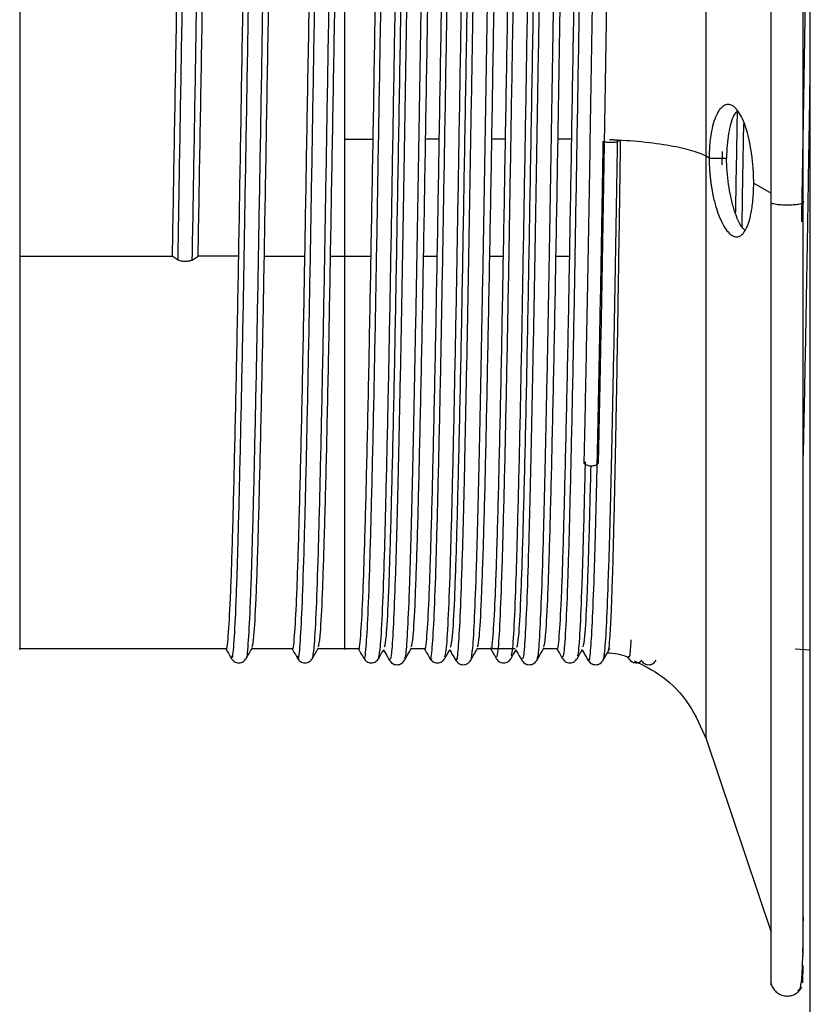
# Paper-space layout '_Posterior' of a CAD drawing. Header units: inches. Extents: x -3.7 to 0.5, y -6.4 to 5.5.
# Tile 1 of 4: x -3.7 to -2.8, y -1.6 to -0.4. Entities that reach past the tile are written whole.
import ezdxf

# ---------------------------------------------------------------- set-up
doc = ezdxf.new("R2010")
doc.units = ezdxf.units.IN
doc.header["$MEASUREMENT"] = 0

psp = doc.layouts.new('_Posterior')

# ---------------------------------------------------------------- linework, layer by layer
at = {"color": 7, "linetype": 'Continuous', "lineweight": 25}
for p, q in [((-2.7559, -6.3546), (-2.7559, 5.4554)), ((-3.3097, -0.5918), (-3.2763, -0.5918)), ((-3.1976, -0.5918), (-3.2135, -0.5918)), ((-3.1189, -0.5918), (-3.1347, -0.5918)), ((-3.0401, -0.5918), (-3.056, -0.5918)), ((-2.9815, -0.5934), (-2.9855, -0.5946)), ((-2.8608, -0.6064), (-2.8611, -0.6221)), ((-2.8762, -0.6142), (-2.8799, -0.6121)), ((-2.8762, -0.6142), (-2.8555, -0.6142)), ((-2.8232, -0.6441), (-2.8025, -0.6559)), ((-3.6963, -0.7309), (-3.5146, -0.7309)), ((-3.515, -0.7306), (-3.508, -0.7352)), ((-3.491, -0.7355), (-3.4841, -0.7311)), ((-3.4362, -0.7309), (-3.4841, -0.7309)), ((-3.4053, -0.7309), (-3.3575, -0.7309)), ((-3.3266, -0.7309), (-3.2788, -0.7309)), ((-3.2159, -0.7309), (-3.2, -0.7309)), ((-3.1372, -0.7309), (-3.1213, -0.7309)), ((-3.0584, -0.7309), (-3.0425, -0.7309)), ((-3.6963, -1.1976), (-3.4511, -1.1976)), ((-3.42, -1.1976), (-3.3724, -1.1976)), ((-3.3413, -1.1976), (-3.2936, -1.1976)), ((-3.2306, -1.1976), (-3.2149, -1.1976)), ((-3.1518, -1.1976), (-3.1362, -1.1976)), ((-3.1361, -1.1976), (-3.1069, -1.1976)), ((-3.0731, -1.1976), (-3.0574, -1.1976)), ((-3.0332, -1.2063), (-3.033, -1.2061)), ((-2.7738, -1.1978), (-2.7559, -1.199)), ((-3.3658, -1.2065), (-3.3657, -1.207)), ((-3.2694, -1.2086), (-3.2693, -1.2078)), ((-3.1296, -1.2085), (-3.1295, -1.2082)), ((-3.0509, -1.2073), (-3.0507, -1.2071)), ((-2.9731, -1.2077), (-2.9721, -1.2093)), ((-2.8799, -1.3049), (-2.8025, -1.5349)), ((-2.7648, -1.5848), (-2.7648, -1.5746)), ((-2.7647, -1.5954), (-2.7645, -1.5748))]:
    psp.add_line(p, q, dxfattribs=at)
for points, knots in [([(-2.8025, -0.6676), (-2.8025, -0.5931), (-2.8025, -0.444), (-2.8025, -0.2185), (-2.8025, -0.0025), (-2.8025, 0.1966), (-2.8025, 0.3707), (-2.8025, 0.5135), (-2.8025, 0.6184), (-2.8025, 0.6852), (-2.8025, 0.6929), (-2.8025, 0.6967)], [0, 0, 0, 0, 0.11138, 0.222761, 0.334141, 0.445522, 0.556902, 0.668283, 0.779663, 0.891044, 1, 1, 1, 1]), ([(-2.7648, 0.6041), (-2.7648, 0.6033), (-2.7648, 0.5815), (-2.7648, 0.5008), (-2.7648, 0.3634), (-2.7648, 0.19), (-2.7648, -0.0068), (-2.7648, -0.2208), (-2.7648, -0.4441), (-2.7648, -0.5916), (-2.7648, -0.6654)], [0, 0, 0, 0, 0.005522, 0.14759, 0.289658, 0.431727, 0.573795, 0.715863, 0.857932, 1, 1, 1, 1]), ([(-2.8799, -0.6121), (-2.8799, -0.5746), (-2.8799, -0.4946), (-2.8799, -0.3647), (-2.8799, -0.2211), (-2.8799, -0.0683), (-2.8799, 0.0563), (-2.8799, 0.1502), (-2.8799, 0.217), (-2.8799, 0.2763), (-2.8799, 0.3264), (-2.8799, 0.3656), (-2.8799, 0.3919), (-2.8799, 0.4051), (-2.8799, 0.4043), (-2.8799, 0.404)], [0, 0, 0, 0, 0.075575, 0.161077, 0.257421, 0.365137, 0.484073, 0.547534, 0.613286, 0.680995, 0.750248, 0.820571, 0.891441, 0.962311, 1, 1, 1, 1]), ([(-3.508, -0.7352), (-3.5073, -0.6913), (-3.5058, -0.6029), (-3.5034, -0.4625), (-3.5011, -0.3225), (-3.4989, -0.1869), (-3.4965, -0.0599), (-3.4942, 0.054), (-3.4919, 0.1505), (-3.4896, 0.2273), (-3.4873, 0.28), (-3.4853, 0.3074), (-3.4842, 0.3072), (-3.4838, 0.3071)], [0, 0, 0, 0, 0.094661, 0.190467, 0.285794, 0.379986, 0.475513, 0.571235, 0.665619, 0.760592, 0.856432, 0.951512, 1, 1, 1, 1]), ([(-3.491, -0.7355), (-3.4903, -0.6916), (-3.4887, -0.6032), (-3.4864, -0.4628), (-3.484, -0.3228), (-3.4818, -0.1871), (-3.4795, -0.0601), (-3.4771, 0.0538), (-3.4749, 0.1504), (-3.4726, 0.2271), (-3.4702, 0.2802), (-3.4681, 0.309), (-3.4668, 0.3082), (-3.4662, 0.3079)], [0, 0, 0, 0, 0.092579, 0.186277, 0.279508, 0.371627, 0.465053, 0.55867, 0.650977, 0.743861, 0.837593, 0.930582, 1, 1, 1, 1]), ([(-3.4445, -1.2063), (-3.4442, -1.2075), (-3.4431, -1.2115), (-3.4412, -1.191), (-3.4388, -1.1462), (-3.4366, -1.0766), (-3.4343, -0.9862), (-3.4319, -0.8772), (-3.4296, -0.7541), (-3.4274, -0.6208), (-3.425, -0.4814), (-3.4227, -0.341), (-3.4204, -0.2046), (-3.4181, -0.0762), (-3.4157, 0.0398), (-3.4135, 0.1388), (-3.4112, 0.2183), (-3.4088, 0.2744), (-3.4068, 0.3055), (-3.4056, 0.3068), (-3.4051, 0.3073)], [0, 0, 0, 0, 0.025498, 0.084343, 0.143202, 0.201213, 0.259761, 0.318736, 0.377138, 0.435252, 0.494171, 0.55293, 0.610887, 0.669579, 0.728526, 0.786732, 0.845031, 0.903995, 0.962624, 1, 1, 1, 1]), ([(-3.4269, -1.2075), (-3.4267, -1.208), (-3.4258, -1.2107), (-3.4241, -1.1906), (-3.4218, -1.1465), (-3.4195, -1.0767), (-3.4172, -0.9864), (-3.4148, -0.8775), (-3.4126, -0.7544), (-3.4103, -0.6211), (-3.4079, -0.4817), (-3.4056, -0.3413), (-3.4034, -0.2048), (-3.4011, -0.0764), (-3.3987, 0.0395), (-3.3964, 0.1386), (-3.3942, 0.2181), (-3.3918, 0.2745), (-3.3896, 0.3073), (-3.3882, 0.3084), (-3.3875, 0.3089)], [0, 0, 0, 0, 0.011252, 0.070153, 0.129067, 0.187134, 0.245737, 0.304768, 0.363226, 0.421395, 0.480371, 0.539185, 0.597197, 0.655945, 0.714949, 0.77321, 0.831564, 0.890584, 0.949269, 1, 1, 1, 1]), ([(-3.3657, -1.207), (-3.3655, -1.208), (-3.3645, -1.2126), (-3.3627, -1.195), (-3.3604, -1.1539), (-3.3581, -1.0871), (-3.3558, -0.9994), (-3.3535, -0.8927), (-3.3512, -0.7712), (-3.3489, -0.639), (-3.3466, -0.5002), (-3.3442, -0.3596), (-3.342, -0.2224), (-3.3397, -0.0927), (-3.3373, 0.0252), (-3.335, 0.1267), (-3.3328, 0.209), (-3.3304, 0.2683), (-3.3283, 0.3034), (-3.3269, 0.3066), (-3.3264, 0.3079)], [0, 0, 0, 0, 0.016256, 0.075156, 0.134203, 0.192437, 0.250984, 0.310093, 0.36876, 0.426909, 0.485906, 0.544877, 0.603, 0.661715, 0.720819, 0.779309, 0.837591, 0.896656, 0.95552, 1, 1, 1, 1]), ([(-3.348, -1.2093), (-3.3472, -1.2053), (-3.3457, -1.1975), (-3.3433, -1.1533), (-3.3411, -1.0874), (-3.3388, -0.9995), (-3.3364, -0.8929), (-3.3341, -0.7714), (-3.3319, -0.6393), (-3.3295, -0.5005), (-3.3272, -0.3599), (-3.3249, -0.2227), (-3.3226, -0.0929), (-3.3203, 0.025), (-3.318, 0.1266), (-3.3157, 0.2085), (-3.3134, 0.2693), (-3.311, 0.3024), (-3.3095, 0.3154), (-3.3088, 0.3101), (-3.3087, 0.3099)], [0, 0, 0, 0, 0.058978, 0.118104, 0.176415, 0.23504, 0.294227, 0.352972, 0.411198, 0.470274, 0.529323, 0.587523, 0.646316, 0.705499, 0.764067, 0.822426, 0.881569, 0.940511, 0.998673, 1, 1, 1, 1]), ([(-3.287, -1.2079), (-3.2868, -1.2085), (-3.286, -1.2136), (-3.2843, -1.1985), (-3.2819, -1.161), (-3.2797, -1.0972), (-3.2774, -1.0122), (-3.275, -0.9078), (-3.2727, -0.7881), (-3.2705, -0.6571), (-3.2681, -0.5189), (-3.2658, -0.3783), (-3.2635, -0.2404), (-3.2612, -0.1094), (-3.2589, 0.0104), (-3.2566, 0.1142), (-3.2543, 0.1992), (-3.252, 0.2618), (-3.2498, 0.3008), (-3.2484, 0.3061), (-3.2477, 0.3085)], [0, 0, 0, 0, 0.008747, 0.067683, 0.126901, 0.185398, 0.243928, 0.303151, 0.362066, 0.420292, 0.479349, 0.538513, 0.596845, 0.655565, 0.714807, 0.773567, 0.831871, 0.891018, 0.950099, 1, 1, 1, 1]), ([(-3.2693, -1.2078), (-3.2686, -1.2053), (-3.2672, -1.1998), (-3.2649, -1.1603), (-3.2626, -1.0976), (-3.2604, -1.0124), (-3.258, -0.9081), (-3.2557, -0.7884), (-3.2534, -0.6574), (-3.2511, -0.5192), (-3.2487, -0.3786), (-3.2465, -0.2406), (-3.2442, -0.1096), (-3.2418, 0.0101), (-3.2395, 0.1141), (-3.2373, 0.1988), (-3.2349, 0.2625), (-3.2326, 0.2995), (-3.231, 0.3144), (-3.2301, 0.3093), (-3.23, 0.3086)], [0, 0, 0, 0, 0.051034, 0.110217, 0.16868, 0.227174, 0.286363, 0.345242, 0.403434, 0.462455, 0.521585, 0.579882, 0.638566, 0.697774, 0.756498, 0.814767, 0.87388, 0.932925, 0.991128, 1, 1, 1, 1]), ([(-3.217, 0.3099), (-3.2173, 0.3101), (-3.2183, 0.3111), (-3.2201, 0.289), (-3.2222, 0.2448), (-3.2243, 0.1791), (-3.2265, 0.0951), (-3.2287, -0.0053), (-3.2308, -0.1184), (-3.2329, -0.2412), (-3.2351, -0.3705), (-3.2373, -0.502), (-3.2394, -0.6317), (-3.2415, -0.7562), (-3.2437, -0.872), (-3.2459, -0.975), (-3.248, -1.0624), (-3.2502, -1.1322), (-3.2524, -1.1813), (-3.2544, -1.2095), (-3.2557, -1.2102), (-3.2563, -1.2106)], [0, 0, 0, 0, 0.022728, 0.077824, 0.13257, 0.186695, 0.241576, 0.296644, 0.351085, 0.405409, 0.460446, 0.515389, 0.569553, 0.624207, 0.679304, 0.734028, 0.78816, 0.843058, 0.898119, 0.95253, 1, 1, 1, 1]), ([(-3.1994, 0.3101), (-3.1998, 0.3107), (-3.201, 0.3124), (-3.203, 0.2892), (-3.2052, 0.2446), (-3.2073, 0.1789), (-3.2094, 0.0949), (-3.2116, -0.0055), (-3.2138, -0.1187), (-3.2159, -0.2415), (-3.2181, -0.3708), (-3.2203, -0.5023), (-3.2223, -0.632), (-3.2245, -0.7564), (-3.2267, -0.8722), (-3.2289, -0.9752), (-3.2309, -1.0626), (-3.2331, -1.1324), (-3.2353, -1.1811), (-3.2372, -1.2078), (-3.2383, -1.2088), (-3.2387, -1.2092)], [0, 0, 0, 0, 0.0368529, 0.091941, 0.1466789, 0.2007967, 0.2556695, 0.3107294, 0.3651628, 0.4194792, 0.4745083, 0.5294438, 0.5836, 0.6382465, 0.693336, 0.748052, 0.8021768, 0.8570663, 0.9121195, 0.9665234, 1, 1, 1, 1]), ([(-3.2083, -1.209), (-3.2082, -1.2092), (-3.2075, -1.2146), (-3.2059, -1.2015), (-3.2035, -1.1678), (-3.2012, -1.1069), (-3.199, -1.0247), (-3.1966, -0.9227), (-3.1943, -0.8048), (-3.1921, -0.6751), (-3.1897, -0.5376), (-3.1874, -0.397), (-3.1851, -0.2584), (-3.1828, -0.1263), (-3.1805, -0.0048), (-3.1781, 0.1014), (-3.1759, 0.1891), (-3.1736, 0.2548), (-3.1712, 0.2985), (-3.1697, 0.3062), (-3.169, 0.3101)], [0, 0, 0, 0, 0.0021751, 0.0608932, 0.1200269, 0.1785725, 0.2368558, 0.2959393, 0.3548481, 0.4129601, 0.4718216, 0.5309249, 0.589274, 0.6477456, 0.7068712, 0.7656479, 0.823782, 0.8827574, 0.9418, 1, 1, 1, 1]), ([(-3.1907, -1.2074), (-3.1901, -1.206), (-3.1887, -1.2027), (-3.1865, -1.1669), (-3.1842, -1.1073), (-3.1819, -1.0249), (-3.1796, -0.923), (-3.1772, -0.8051), (-3.175, -0.6754), (-3.1727, -0.5379), (-3.1703, -0.3973), (-3.1681, -0.2587), (-3.1658, -0.1265), (-3.1634, -0.005), (-3.1611, 0.1012), (-3.1589, 0.1887), (-3.1565, 0.2554), (-3.1542, 0.2961), (-3.1525, 0.3134), (-3.1515, 0.3087), (-3.1513, 0.3077)], [0, 0, 0, 0, 0.046758, 0.105766, 0.164187, 0.222347, 0.281305, 0.340088, 0.398077, 0.456813, 0.515791, 0.574016, 0.632363, 0.691363, 0.750015, 0.808026, 0.866876, 0.925793, 0.983869, 1, 1, 1, 1]), ([(-3.1382, 0.3123), (-3.1389, 0.3093), (-3.1404, 0.3034), (-3.1426, 0.2663), (-3.1447, 0.2097), (-3.1468, 0.1333), (-3.149, 0.0395), (-3.1512, -0.0686), (-3.1533, -0.1876), (-3.1554, -0.3145), (-3.1576, -0.4457), (-3.1598, -0.5766), (-3.1619, -0.7037), (-3.1641, -0.8237), (-3.1663, -0.9326), (-3.1683, -1.027), (-3.1705, -1.1045), (-3.1727, -1.1633), (-3.1749, -1.1992), (-3.1764, -1.2145), (-3.1774, -1.2104), (-3.1776, -1.2095)], [0, 0, 0, 0, 0.053668, 0.108725, 0.163015, 0.217629, 0.272778, 0.327646, 0.381822, 0.436709, 0.491854, 0.546441, 0.600752, 0.65582, 0.710865, 0.765136, 0.819776, 0.874928, 0.929777, 0.983954, 1, 1, 1, 1]), ([(-3.1206, 0.3106), (-3.1208, 0.3114), (-3.1217, 0.3158), (-3.1233, 0.3014), (-3.1255, 0.2668), (-3.1276, 0.2094), (-3.1298, 0.1331), (-3.132, 0.0392), (-3.1341, -0.0688), (-3.1362, -0.1878), (-3.1384, -0.3148), (-3.1406, -0.446), (-3.1427, -0.5769), (-3.1448, -0.704), (-3.147, -0.824), (-3.1492, -0.9328), (-3.1513, -1.0271), (-3.1534, -1.1048), (-3.1556, -1.1628), (-3.1578, -1.2013), (-3.1592, -1.2082), (-3.1599, -1.2116)], [0, 0, 0, 0, 0.012732, 0.067897, 0.123061, 0.177457, 0.232177, 0.287434, 0.34241, 0.396691, 0.451686, 0.506939, 0.561632, 0.61605, 0.671225, 0.726377, 0.780755, 0.835501, 0.890762, 0.945717, 1, 1, 1, 1]), ([(-3.1295, -1.2082), (-3.1288, -1.2076), (-3.1274, -1.2064), (-3.1251, -1.1731), (-3.1228, -1.1165), (-3.1205, -1.0369), (-3.1182, -0.9374), (-3.1158, -0.8213), (-3.1136, -0.6929), (-3.1113, -0.5563), (-3.1089, -0.4157), (-3.1066, -0.2766), (-3.1044, -0.1434), (-3.102, -0.0202), (-3.0997, 0.0883), (-3.0975, 0.1784), (-3.0951, 0.248), (-3.0928, 0.2917), (-3.0912, 0.3115), (-3.0903, 0.3088), (-3.0902, 0.3084)], [0, 0, 0, 0, 0.051737, 0.110844, 0.169496, 0.22765, 0.286651, 0.345612, 0.403727, 0.462451, 0.521551, 0.580023, 0.638316, 0.697382, 0.756234, 0.814315, 0.873176, 0.932239, 0.990518, 1, 1, 1, 1]), ([(-3.1119, -1.2065), (-3.1114, -1.206), (-3.1101, -1.2045), (-3.108, -1.173), (-3.1057, -1.1167), (-3.1035, -1.037), (-3.1011, -0.9376), (-3.0988, -0.8216), (-3.0966, -0.6932), (-3.0942, -0.5565), (-3.0919, -0.416), (-3.0896, -0.2769), (-3.0873, -0.1436), (-3.085, -0.0204), (-3.0826, 0.0881), (-3.0804, 0.1782), (-3.0781, 0.2478), (-3.0757, 0.2921), (-3.0739, 0.3122), (-3.0729, 0.3083), (-3.0726, 0.3072)], [0, 0, 0, 0, 0.037908, 0.096994, 0.155624, 0.213757, 0.272736, 0.331675, 0.389769, 0.448472, 0.50755, 0.566001, 0.624272, 0.683317, 0.742147, 0.800207, 0.859046, 0.918087, 0.976345, 1, 1, 1, 1]), ([(-3.0595, 0.3098), (-3.0599, 0.3097), (-3.061, 0.3094), (-3.0629, 0.284), (-3.065, 0.2366), (-3.0671, 0.1682), (-3.0693, 0.0817), (-3.0715, -0.0207), (-3.0736, -0.1354), (-3.0757, -0.2593), (-3.0779, -0.3893), (-3.0801, -0.5208), (-3.0822, -0.6499), (-3.0844, -0.7734), (-3.0866, -0.8876), (-3.0887, -0.9885), (-3.0908, -1.0735), (-3.093, -1.1406), (-3.0952, -1.1864), (-3.0971, -1.211), (-3.0983, -1.21), (-3.0989, -1.2096)], [0, 0, 0, 0, 0.03021, 0.085329, 0.139982, 0.194183, 0.249163, 0.304214, 0.358535, 0.413029, 0.468126, 0.523012, 0.577156, 0.631946, 0.687063, 0.741691, 0.795908, 0.850902, 0.905942, 0.960239, 1, 1, 1, 1]), ([(-3.0419, 0.3108), (-3.0425, 0.3108), (-3.0438, 0.3109), (-3.0458, 0.2842), (-3.048, 0.2364), (-3.0501, 0.168), (-3.0523, 0.0815), (-3.0545, -0.021), (-3.0566, -0.1357), (-3.0587, -0.2596), (-3.0609, -0.3896), (-3.0631, -0.5211), (-3.0652, -0.6502), (-3.0673, -0.7736), (-3.0695, -0.8878), (-3.0717, -0.9887), (-3.0738, -1.0736), (-3.076, -1.1408), (-3.0782, -1.1862), (-3.0799, -1.2096), (-3.0809, -1.2091), (-3.0813, -1.209)], [0, 0, 0, 0, 0.043943, 0.09905, 0.153691, 0.20788, 0.262848, 0.317887, 0.372196, 0.426677, 0.481762, 0.536636, 0.590768, 0.645546, 0.700651, 0.755267, 0.809471, 0.864453, 0.919482, 0.973766, 1, 1, 1, 1]), ([(-3.0507, -1.2071), (-3.0502, -1.2074), (-3.0488, -1.208), (-3.0467, -1.1788), (-3.0443, -1.1255), (-3.0421, -1.0487), (-3.0398, -0.9517), (-3.0374, -0.8376), (-3.0352, -0.7106), (-3.0329, -0.5748), (-3.0305, -0.4344), (-3.0282, -0.2949), (-3.026, -0.1606), (-3.0236, -0.0359), (-3.0213, 0.0748), (-3.019, 0.1675), (-3.0167, 0.24), (-3.0143, 0.2874), (-3.0126, 0.3099), (-3.0116, 0.308), (-3.0114, 0.3075)], [0, 0, 0, 0, 0.043905, 0.102934, 0.161642, 0.219677, 0.278546, 0.337508, 0.395636, 0.454173, 0.513219, 0.57177, 0.629889, 0.688845, 0.747721, 0.805761, 0.864458, 0.923489, 0.981855, 1, 1, 1, 1]), ([(-2.9957, 0.3102), (-2.9959, 0.3112), (-2.9969, 0.3151), (-2.9985, 0.3003), (-3.0006, 0.2659), (-3.0026, 0.2105), (-3.0047, 0.1375), (-3.0068, 0.0482), (-3.0089, -0.0548), (-3.011, -0.1686), (-3.013, -0.2901), (-3.0151, -0.416), (-3.0172, -0.5428), (-3.0189, -0.6463), (-3.0203, -0.726), (-3.0217, -0.8003), (-3.0233, -0.8875), (-3.0246, -0.947), (-3.0253, -0.9772)], [0, 0, 0, 0, 0.024822, 0.095209, 0.165501, 0.235793, 0.306083, 0.376375, 0.446667, 0.516957, 0.587246, 0.657538, 0.727829, 0.798117, 0.833171, 0.868225, 0.933309, 1, 1, 1, 1]), ([(-2.9787, 0.3102), (-2.9792, 0.3107), (-2.9805, 0.3119), (-2.9825, 0.2875), (-2.9846, 0.2418), (-2.9867, 0.1752), (-2.9889, 0.0901), (-2.9911, -0.0109), (-2.9932, -0.1245), (-2.9953, -0.2478), (-2.9975, -0.3775), (-2.9997, -0.5089), (-3.0018, -0.6384), (-3.0039, -0.7624), (-3.0061, -0.8784), (-3.0076, -0.9445), (-3.0083, -0.9773)], [0, 0, 0, 0, 0.052155, 0.125566, 0.198112, 0.270577, 0.343968, 0.417203, 0.489402, 0.562302, 0.635763, 0.708694, 0.780879, 0.854093, 0.927495, 1, 1, 1, 1]), ([(-3.6963, 0.2979), (-3.6963, 0.2955), (-3.6963, 0.2907), (-3.6963, 0.2476), (-3.6963, 0.1795), (-3.6963, 0.0865), (-3.6963, -0.0268), (-3.6963, -0.1565), (-3.6963, -0.2974), (-3.6963, -0.444), (-3.6963, -0.5916), (-3.6963, -0.6844), (-3.6963, -0.7309)], [0, 0, 0, 0, 0.096677, 0.197046, 0.297416, 0.397785, 0.498154, 0.598523, 0.698892, 0.799262, 0.899631, 1, 1, 1, 1]), ([(-3.4908, 0.2961), (-3.4915, 0.294), (-3.4929, 0.2892), (-3.4953, 0.2476), (-3.4978, 0.1795), (-3.5002, 0.0867), (-3.5027, -0.0266), (-3.5052, -0.1563), (-3.5076, -0.2972), (-3.51, -0.4437), (-3.5126, -0.5915), (-3.5142, -0.6844), (-3.515, -0.7306)], [0, 0, 0, 0, 0.083227, 0.185546, 0.287863, 0.388719, 0.4908, 0.593277, 0.694305, 0.79607, 0.898627, 1, 1, 1, 1]), ([(-3.4841, -0.7309), (-3.4833, -0.6847), (-3.4817, -0.5917), (-3.4791, -0.4439), (-3.4767, -0.2974), (-3.4743, -0.1565), (-3.4718, -0.0268), (-3.4693, 0.0866), (-3.4669, 0.1794), (-3.4644, 0.2477), (-3.4619, 0.2907), (-3.4603, 0.2956), (-3.4596, 0.298)], [0, 0, 0, 0, 0.099945, 0.201054, 0.301378, 0.400983, 0.502014, 0.60265, 0.702083, 0.802958, 0.903829, 1, 1, 1, 1]), ([(-3.4121, 0.2961), (-3.4127, 0.294), (-3.4142, 0.2892), (-3.4166, 0.2475), (-3.4191, 0.1795), (-3.4214, 0.0865), (-3.4239, -0.0268), (-3.4264, -0.1565), (-3.4288, -0.2974), (-3.4313, -0.444), (-3.4338, -0.5917), (-3.4354, -0.6847), (-3.4362, -0.7309)], [0, 0, 0, 0, 0.083396, 0.185697, 0.287994, 0.388832, 0.490896, 0.593354, 0.694362, 0.796111, 0.898649, 1, 1, 1, 1]), ([(-3.4053, -0.7309), (-3.4045, -0.6847), (-3.4029, -0.5917), (-3.4004, -0.4439), (-3.3979, -0.2974), (-3.3955, -0.1565), (-3.393, -0.0268), (-3.3905, 0.0866), (-3.3882, 0.1794), (-3.3856, 0.2477), (-3.3832, 0.2907), (-3.3816, 0.2956), (-3.3808, 0.298)], [0, 0, 0, 0, 0.099945, 0.201054, 0.301378, 0.400983, 0.502014, 0.60265, 0.702083, 0.802958, 0.903829, 1, 1, 1, 1]), ([(-3.3334, 0.296), (-3.334, 0.2938), (-3.3355, 0.2891), (-3.3378, 0.2475), (-3.3403, 0.1795), (-3.3427, 0.0865), (-3.3452, -0.0268), (-3.3477, -0.1565), (-3.3501, -0.2974), (-3.3525, -0.444), (-3.3551, -0.5917), (-3.3567, -0.6847), (-3.3575, -0.7309)], [0, 0, 0, 0, 0.082407, 0.184818, 0.287226, 0.388173, 0.490347, 0.592915, 0.694032, 0.795891, 0.89854, 1, 1, 1, 1]), ([(-3.2547, 0.2958), (-3.2553, 0.2937), (-3.2567, 0.2889), (-3.2591, 0.2475), (-3.2616, 0.1795), (-3.264, 0.0865), (-3.2664, -0.0268), (-3.269, -0.1565), (-3.2713, -0.2974), (-3.2738, -0.444), (-3.2763, -0.5917), (-3.278, -0.6847), (-3.2788, -0.7309)], [0, 0, 0, 0, 0.081244, 0.183786, 0.286323, 0.387398, 0.489701, 0.592399, 0.693645, 0.795633, 0.898411, 1, 1, 1, 1]), ([(-3.2479, -0.7309), (-3.2471, -0.6847), (-3.2454, -0.5917), (-3.2429, -0.4439), (-3.2404, -0.2974), (-3.2381, -0.1565), (-3.2355, -0.0268), (-3.233, 0.0866), (-3.2307, 0.1794), (-3.2282, 0.2477), (-3.2257, 0.2907), (-3.2241, 0.2956), (-3.2234, 0.298)], [0, 0, 0, 0, 0.099945, 0.201054, 0.301378, 0.400983, 0.502014, 0.60265, 0.702083, 0.802958, 0.903829, 1, 1, 1, 1]), ([(-3.2135, -0.5918), (-3.2127, -0.5434), (-3.2111, -0.446), (-3.2085, -0.2988), (-3.2061, -0.1579), (-3.2037, -0.0282), (-3.2012, 0.0855), (-3.1987, 0.1786), (-3.1963, 0.247), (-3.1938, 0.2905), (-3.1922, 0.2955), (-3.1914, 0.298)], [0, 0, 0, 0, 0.110965, 0.223221, 0.334606, 0.445192, 0.557362, 0.669093, 0.779489, 0.891485, 1, 1, 1, 1]), ([(-3.1759, 0.296), (-3.1765, 0.2938), (-3.178, 0.2891), (-3.1803, 0.2475), (-3.1828, 0.1795), (-3.1852, 0.0865), (-3.1877, -0.0268), (-3.1902, -0.1565), (-3.1926, -0.2974), (-3.1951, -0.444), (-3.1976, -0.5917), (-3.1992, -0.6847), (-3.2, -0.7309)], [0, 0, 0, 0, 0.082303, 0.184726, 0.287146, 0.388104, 0.490289, 0.592869, 0.693998, 0.795868, 0.898528, 1, 1, 1, 1]), ([(-3.1691, -0.7309), (-3.1683, -0.6847), (-3.1667, -0.5917), (-3.1642, -0.4439), (-3.1617, -0.2974), (-3.1593, -0.1565), (-3.1568, -0.0268), (-3.1543, 0.0866), (-3.1519, 0.1794), (-3.1494, 0.2477), (-3.147, 0.2907), (-3.1454, 0.2956), (-3.1446, 0.298)], [0, 0, 0, 0, 0.099945, 0.201054, 0.301378, 0.400983, 0.502014, 0.60265, 0.702083, 0.802958, 0.903829, 1, 1, 1, 1]), ([(-3.1347, -0.5918), (-3.1339, -0.5434), (-3.1323, -0.446), (-3.1298, -0.2988), (-3.1273, -0.1579), (-3.1249, -0.0282), (-3.1224, 0.0855), (-3.1199, 0.1786), (-3.1176, 0.247), (-3.1151, 0.2905), (-3.1134, 0.2955), (-3.1126, 0.298)], [0, 0, 0, 0, 0.110965, 0.223221, 0.334606, 0.445192, 0.557362, 0.669093, 0.779489, 0.891485, 1, 1, 1, 1]), ([(-3.0971, 0.2961), (-3.0978, 0.294), (-3.0992, 0.2892), (-3.1016, 0.2475), (-3.1041, 0.1795), (-3.1065, 0.0865), (-3.109, -0.0268), (-3.1115, -0.1565), (-3.1139, -0.2974), (-3.1163, -0.444), (-3.1189, -0.5917), (-3.1205, -0.6847), (-3.1213, -0.7309)], [0, 0, 0, 0, 0.083453, 0.185748, 0.288039, 0.388871, 0.490928, 0.593379, 0.694381, 0.796124, 0.898656, 1, 1, 1, 1]), ([(-3.0904, -0.7309), (-3.0896, -0.6847), (-3.088, -0.5917), (-3.0854, -0.4439), (-3.083, -0.2974), (-3.0806, -0.1565), (-3.0781, -0.0268), (-3.0756, 0.0866), (-3.0732, 0.1794), (-3.0707, 0.2477), (-3.0682, 0.2907), (-3.0666, 0.2956), (-3.0659, 0.298)], [0, 0, 0, 0, 0.099945, 0.201054, 0.301378, 0.400983, 0.502014, 0.60265, 0.702083, 0.802958, 0.903829, 1, 1, 1, 1]), ([(-3.056, -0.5918), (-3.0555, -0.559), (-3.0544, -0.493), (-3.0527, -0.3922), (-3.0509, -0.2924), (-3.0492, -0.1958), (-3.0476, -0.1042), (-3.046, -0.0185), (-3.0442, 0.06), (-3.0425, 0.1292), (-3.0409, 0.1876), (-3.0392, 0.2346), (-3.0376, 0.2698), (-3.0358, 0.2912), (-3.0345, 0.3002), (-3.0337, 0.2973), (-3.0335, 0.2966)], [0, 0, 0, 0, 0.074286, 0.149476, 0.224899, 0.299874, 0.373892, 0.448528, 0.523863, 0.59922, 0.67392, 0.747914, 0.822837, 0.898253, 0.973478, 1, 1, 1, 1]), ([(-3.0184, 0.2961), (-3.019, 0.294), (-3.0205, 0.2892), (-3.0229, 0.2475), (-3.0254, 0.1795), (-3.0277, 0.0865), (-3.0302, -0.0268), (-3.0327, -0.1565), (-3.0351, -0.2974), (-3.0376, -0.444), (-3.0401, -0.5917), (-3.0417, -0.6847), (-3.0425, -0.7309)], [0, 0, 0, 0, 0.083287, 0.1856, 0.28791, 0.388759, 0.490835, 0.593305, 0.694326, 0.796087, 0.898637, 1, 1, 1, 1]), ([(-3.3266, -0.7309), (-3.3258, -0.6847), (-3.3242, -0.5917), (-3.3216, -0.4439), (-3.3192, -0.2974), (-3.3168, -0.1564), (-3.3143, -0.0271), (-3.3119, 0.0834), (-3.3104, 0.1384), (-3.3097, 0.164)], [0, 0, 0, 0, 0.144815, 0.291316, 0.43668, 0.581001, 0.72739, 0.873205, 1, 1, 1, 1]), ([(-3.3097, -0.5918), (-3.3097, -0.5432), (-3.3097, -0.446), (-3.3097, -0.2989), (-3.3097, -0.1579), (-3.3097, -0.0285), (-3.3097, 0.0825), (-3.3097, 0.1379), (-3.3097, 0.164)], [0, 0, 0, 0, 0.169882, 0.339764, 0.509647, 0.679529, 0.849411, 1, 1, 1, 1]), ([(-2.7559, -0.0682), (-2.7568, -0.1155), (-2.7583, -0.2021), (-2.7607, -0.3402), (-2.7629, -0.4712), (-2.7647, -0.5896), (-2.766, -0.6603), (-2.7665, -0.6899)], [0, 0, 0, 0, 0.245433, 0.450078, 0.654115, 0.855309, 1, 1, 1, 1]), ([(-2.764, -0.9676), (-2.7639, -0.9633), (-2.7638, -0.9545), (-2.7635, -0.941), (-2.7632, -0.9269), (-2.7629, -0.9124), (-2.7626, -0.8973), (-2.7623, -0.8818), (-2.762, -0.8658), (-2.7617, -0.8493), (-2.7613, -0.8322), (-2.761, -0.8148), (-2.7607, -0.7968), (-2.7604, -0.7784), (-2.76, -0.7596), (-2.7597, -0.7403), (-2.7592, -0.7143), (-2.7587, -0.682), (-2.7581, -0.6438), (-2.7575, -0.607), (-2.7569, -0.5718), (-2.7564, -0.5383), (-2.7561, -0.5164), (-2.7559, -0.5057)], [0, 0, 0, 0, 0.0346924, 0.0699075, 0.1056397, 0.1418826, 0.1786288, 0.21587, 0.2535972, 0.2918003, 0.3304683, 0.3695892, 0.4091502, 0.4491373, 0.4895359, 0.5303301, 0.5715032, 0.6525239, 0.7297018, 0.8029746, 0.8723084, 0.9377724, 1, 1, 1, 1]), ([(-2.8232, -0.6441), (-2.8232, -0.6424), (-2.8233, -0.639), (-2.8234, -0.6337), (-2.8237, -0.6285), (-2.8241, -0.6232), (-2.8246, -0.6179), (-2.8256, -0.6093), (-2.8274, -0.5976), (-2.8305, -0.5842), (-2.8344, -0.5723), (-2.8402, -0.5595), (-2.847, -0.5518), (-2.8538, -0.55), (-2.8589, -0.5515), (-2.8636, -0.5559), (-2.8679, -0.5632), (-2.8714, -0.5728), (-2.8738, -0.5837), (-2.8753, -0.5942), (-2.8761, -0.604), (-2.8762, -0.6108), (-2.8762, -0.6142)], [0, 0, 0, 0, 0.020633, 0.041351, 0.062161, 0.083073, 0.104095, 0.125235, 0.186271, 0.250117, 0.309807, 0.374985, 0.499385, 0.562042, 0.624399, 0.691194, 0.749544, 0.814331, 0.874833, 0.917205, 0.958896, 1, 1, 1, 1]), ([(-2.843, -0.5584), (-2.8443, -0.5598), (-2.8472, -0.5628), (-2.8506, -0.5728), (-2.8533, -0.5848), (-2.8551, -0.5988), (-2.8554, -0.6091), (-2.8555, -0.6142)], [0, 0, 0, 0, 0.176882, 0.383019, 0.588505, 0.793967, 1, 1, 1, 1]), ([(-2.843, -0.5584), (-2.8435, -0.5912), (-2.8442, -0.6323), (-2.8449, -0.6707), (-2.845, -0.6785)], [0, 0, 0, 0, 0.795919, 1, 1, 1, 1]), ([(-2.8371, -0.6961), (-2.8365, -0.6579), (-2.8357, -0.6177), (-2.835, -0.5753), (-2.835, -0.5732)], [0, 0, 0, 0, 0.9490485, 1, 1, 1, 1]), ([(-3.3097, -1.1973), (-3.3097, -1.1974), (-3.3097, -1.2022), (-3.3097, -1.1851), (-3.3097, -1.1442), (-3.3097, -1.0733), (-3.3097, -0.9793), (-3.3097, -0.8646), (-3.3097, -0.7344), (-3.3097, -0.6393), (-3.3097, -0.5918)], [0, 0, 0, 0, 0.0037226, 0.1460479, 0.2883733, 0.4306986, 0.573024, 0.7153493, 0.8576747, 1, 1, 1, 1]), ([(-3.2304, -1.1958), (-3.2297, -1.193), (-3.2282, -1.1871), (-3.2258, -1.1433), (-3.2233, -1.0735), (-3.2209, -0.9792), (-3.2184, -0.8647), (-3.2159, -0.7343), (-3.2143, -0.6391), (-3.2135, -0.5918)], [0, 0, 0, 0, 0.12649, 0.272365, 0.418802, 0.563168, 0.708593, 0.855145, 1, 1, 1, 1]), ([(-3.1516, -1.1958), (-3.1509, -1.193), (-3.1494, -1.1871), (-3.1471, -1.1433), (-3.1445, -1.0735), (-3.1421, -0.9792), (-3.1397, -0.8647), (-3.1372, -0.7343), (-3.1355, -0.6391), (-3.1347, -0.5918)], [0, 0, 0, 0, 0.126536, 0.272403, 0.418833, 0.563191, 0.708609, 0.855153, 1, 1, 1, 1]), ([(-3.0729, -1.196), (-3.0722, -1.1932), (-3.0707, -1.1872), (-3.0683, -1.1433), (-3.0658, -1.0735), (-3.0634, -0.9792), (-3.0609, -0.8647), (-3.0584, -0.7343), (-3.0568, -0.6391), (-3.056, -0.5918)], [0, 0, 0, 0, 0.12791, 0.273548, 0.419747, 0.563878, 0.709067, 0.855381, 1, 1, 1, 1]), ([(-3.0026, -0.5944), (-3.0033, -0.6366), (-3.0047, -0.7216), (-3.0069, -0.84), (-3.0091, -0.947), (-3.0112, -1.0392), (-3.0133, -1.114), (-3.0155, -1.17), (-3.0177, -1.2024), (-3.0192, -1.2155), (-3.02, -1.2109), (-3.0201, -1.2103)], [0, 0, 0, 0, 0.121947, 0.245401, 0.368541, 0.489949, 0.612613, 0.736166, 0.858778, 0.98021, 1, 1, 1, 1]), ([(-3.0026, -0.5944), (-3.0023, -0.5945), (-3.0017, -0.5946), (-3.0006, -0.5949), (-2.9983, -0.5952), (-2.994, -0.5955), (-2.9896, -0.5954), (-2.9869, -0.595), (-2.986, -0.5948), (-2.9855, -0.5946)], [0, 0, 0, 0, 0.077401, 0.154454, 0.233189, 0.50011, 0.767031, 0.882776, 1, 1, 1, 1]), ([(-2.9855, -0.5946), (-2.9862, -0.6369), (-2.9876, -0.7218), (-2.9898, -0.8403), (-2.992, -0.9473), (-2.9941, -1.0393), (-2.9963, -1.1144), (-2.9985, -1.1694), (-3.0006, -1.204), (-3.0019, -1.2087), (-3.0025, -1.2109)], [0, 0, 0, 0, 0.125813, 0.253181, 0.380223, 0.50548, 0.632033, 0.759503, 0.886002, 1, 1, 1, 1]), ([(-2.9962, -1.1992), (-2.9959, -1.1991), (-2.9953, -1.1989), (-2.9944, -1.1886), (-2.9934, -1.1725), (-2.9924, -1.1508), (-2.9912, -1.1184), (-2.9901, -1.0795), (-2.9891, -1.0385), (-2.9883, -1.0013), (-2.9875, -0.9617), (-2.9866, -0.9172), (-2.9857, -0.8666), (-2.9847, -0.8053), (-2.9836, -0.7333), (-2.9825, -0.6602), (-2.9818, -0.6119), (-2.9815, -0.5934)], [0, 0, 0, 0, 0.047284, 0.128361, 0.184784, 0.252213, 0.33053, 0.419316, 0.477399, 0.53517, 0.587478, 0.642612, 0.708924, 0.772317, 0.85415, 0.943941, 1, 1, 1, 1]), ([(-2.8799, -0.6121), (-2.8839, -0.6099), (-2.8895, -0.6076), (-2.9039, -0.6034), (-2.9127, -0.6014), (-2.933, -0.5978), (-2.9445, -0.5963), (-2.9689, -0.5939), (-2.9818, -0.593), (-2.9947, -0.5925)], [0, 0, 0, 0, 0.25, 0.25, 0.5, 0.5, 0.75, 0.75, 1, 1, 1, 1]), ([(-2.9815, -0.5934), (-2.9837, -0.5932), (-2.9881, -0.5929), (-2.9925, -0.5926), (-2.9947, -0.5925)], [0, 0, 0, 0, 0.499999, 1, 1, 1, 1]), ([(-2.8799, -1.3033), (-2.8799, -1.3036), (-2.8799, -1.3047), (-2.8799, -1.2929), (-2.8799, -1.2693), (-2.8799, -1.2346), (-2.8799, -1.1781), (-2.8799, -1.0914), (-2.8799, -0.971), (-2.8799, -0.8472), (-2.8799, -0.728), (-2.8799, -0.6491), (-2.8799, -0.6121)], [0, 0, 0, 0, 0.041684, 0.130143, 0.216629, 0.300617, 0.381678, 0.533598, 0.671187, 0.794251, 0.903466, 1, 1, 1, 1]), ([(-2.8762, -0.6142), (-2.8762, -0.6159), (-2.8762, -0.6193), (-2.876, -0.6246), (-2.8757, -0.6298), (-2.8752, -0.6351), (-2.8747, -0.6404), (-2.8735, -0.6489), (-2.8714, -0.6606), (-2.8679, -0.6739), (-2.8636, -0.6858), (-2.8589, -0.6954), (-2.8538, -0.7025), (-2.8487, -0.7069), (-2.8437, -0.7084), (-2.8389, -0.707), (-2.8345, -0.7026), (-2.8306, -0.6954), (-2.8274, -0.6857), (-2.8253, -0.6748), (-2.8241, -0.6642), (-2.8234, -0.6544), (-2.8233, -0.6476), (-2.8232, -0.6441)], [0, 0, 0, 0, 0.020456, 0.041046, 0.061782, 0.082676, 0.103739, 0.124983, 0.185238, 0.249734, 0.307957, 0.374542, 0.437146, 0.499452, 0.562001, 0.624481, 0.689735, 0.749467, 0.813496, 0.87469, 0.916879, 0.958626, 1, 1, 1, 1]), ([(-2.834, -0.6996), (-2.8354, -0.6983), (-2.8401, -0.6936), (-2.8459, -0.6785), (-2.8506, -0.6606), (-2.8534, -0.6455), (-2.8551, -0.6299), (-2.8554, -0.6194), (-2.8555, -0.6142)], [0, 0, 0, 0, 0.117145, 0.41057, 0.562889, 0.705189, 0.854269, 1, 1, 1, 1]), ([(-2.7648, -0.6654), (-2.7641, -0.6658), (-2.7637, -0.6663), (-2.764, -0.6673), (-2.7648, -0.6679), (-2.7674, -0.6688), (-2.7692, -0.6692), (-2.7733, -0.6698), (-2.7756, -0.67), (-2.78, -0.6703), (-2.7825, -0.6704), (-2.7878, -0.6703), (-2.7905, -0.6701), (-2.7953, -0.6696), (-2.7975, -0.6693), (-2.8008, -0.6684), (-2.8019, -0.668), (-2.8025, -0.6676)], [0, 0, 0, 0, 0.125, 0.125, 0.25, 0.25, 0.375, 0.375, 0.5, 0.5, 0.625, 0.625, 0.75, 0.75, 0.875, 0.875, 1, 1, 1, 1]), ([(-2.8025, -1.596), (-2.8025, -1.5961), (-2.8025, -1.6034), (-2.8025, -1.5772), (-2.8025, -1.5146), (-2.8025, -1.4058), (-2.8025, -1.2616), (-2.8025, -1.0858), (-2.8025, -0.8862), (-2.8025, -0.7404), (-2.8025, -0.6676)], [0, 0, 0, 0, 0.0031, 0.145514, 0.287929, 0.430343, 0.572757, 0.715171, 0.857586, 1, 1, 1, 1]), ([(-2.7648, -0.6654), (-2.7648, -0.7375), (-2.7648, -0.8818), (-2.7648, -1.0796), (-2.7648, -1.2533), (-2.7648, -1.3974), (-2.7648, -1.5), (-2.7648, -1.5549), (-2.7648, -1.5626), (-2.7648, -1.5629)], [0, 0, 0, 0, 0.165713, 0.331425, 0.497138, 0.66285, 0.828563, 0.994275, 1, 1, 1, 1]), ([(-3.6963, -0.7309), (-3.6963, -0.7752), (-3.6963, -0.8638), (-3.6963, -0.978), (-3.6963, -1.0724), (-3.6963, -1.1436), (-3.6963, -1.1848), (-3.6963, -1.2021), (-3.6963, -1.1973), (-3.6963, -1.1971)], [0, 0, 0, 0, 0.1656511, 0.3313022, 0.4969533, 0.6626044, 0.8282555, 0.9939066, 1, 1, 1, 1]), ([(-3.491, -0.7355), (-3.4913, -0.7357), (-3.4919, -0.736), (-3.4932, -0.7365), (-3.4955, -0.737), (-3.4995, -0.7374), (-3.5038, -0.7369), (-3.5066, -0.7361), (-3.5076, -0.7355), (-3.508, -0.7352)], [0, 0, 0, 0, 0.084242, 0.167171, 0.251413, 0.500201, 0.748989, 0.874495, 1, 1, 1, 1]), ([(-3.4362, -0.7309), (-3.437, -0.775), (-3.4387, -0.8638), (-3.4412, -0.9781), (-3.4436, -1.0724), (-3.446, -1.1436), (-3.4486, -1.1849), (-3.4503, -1.2021), (-3.4511, -1.1973), (-3.4511, -1.1972)], [0, 0, 0, 0, 0.1649512, 0.3318231, 0.4974, 0.6617893, 0.8285325, 0.9946238, 1, 1, 1, 1]), ([(-3.4199, -1.1963), (-3.4192, -1.1934), (-3.4176, -1.1873), (-3.4151, -1.1426), (-3.4127, -1.0727), (-3.4103, -0.978), (-3.4078, -0.8638), (-3.4061, -0.775), (-3.4053, -0.7309)], [0, 0, 0, 0, 0.154863, 0.324947, 0.492626, 0.661535, 0.831753, 1, 1, 1, 1]), ([(-3.3575, -0.7309), (-3.3583, -0.775), (-3.3599, -0.8638), (-3.3624, -0.9781), (-3.3649, -1.0724), (-3.3673, -1.1436), (-3.3698, -1.1849), (-3.3715, -1.2021), (-3.3723, -1.1973), (-3.3724, -1.1972)], [0, 0, 0, 0, 0.164951, 0.331823, 0.4974, 0.661789, 0.828532, 0.994624, 1, 1, 1, 1]), ([(-3.3411, -1.1958), (-3.3404, -1.193), (-3.3388, -1.1869), (-3.3364, -1.1426), (-3.334, -1.0727), (-3.3315, -0.978), (-3.329, -0.8638), (-3.3274, -0.775), (-3.3266, -0.7309)], [0, 0, 0, 0, 0.1505184, 0.321477, 0.490018, 0.659795, 0.830888, 1, 1, 1, 1]), ([(-3.2788, -0.7309), (-3.2796, -0.775), (-3.2812, -0.8638), (-3.2837, -0.9781), (-3.2862, -1.0724), (-3.2886, -1.1436), (-3.2911, -1.1849), (-3.2928, -1.2021), (-3.2936, -1.1973), (-3.2936, -1.1972)], [0, 0, 0, 0, 0.1649512, 0.3318231, 0.4974, 0.6617893, 0.8285325, 0.9946239, 1, 1, 1, 1]), ([(-3.2623, -1.1957), (-3.2616, -1.1929), (-3.2601, -1.1868), (-3.2576, -1.1426), (-3.2553, -1.0727), (-3.2528, -0.978), (-3.2503, -0.8638), (-3.2487, -0.775), (-3.2479, -0.7309)], [0, 0, 0, 0, 0.149352, 0.320546, 0.489318, 0.659328, 0.830656, 1, 1, 1, 1]), ([(-3.2, -0.7309), (-3.2008, -0.775), (-3.2024, -0.8638), (-3.205, -0.9781), (-3.2074, -1.0724), (-3.2098, -1.1436), (-3.2123, -1.1849), (-3.214, -1.2021), (-3.2149, -1.1973), (-3.2149, -1.1972)], [0, 0, 0, 0, 0.164951, 0.331823, 0.4974, 0.661789, 0.828532, 0.994624, 1, 1, 1, 1]), ([(-3.1837, -1.1961), (-3.1829, -1.1932), (-3.1814, -1.1871), (-3.1789, -1.1426), (-3.1765, -1.0727), (-3.1741, -0.978), (-3.1715, -0.8638), (-3.1699, -0.775), (-3.1691, -0.7309)], [0, 0, 0, 0, 0.15331, 0.323707, 0.491694, 0.660913, 0.831444, 1, 1, 1, 1]), ([(-3.1213, -0.7309), (-3.1221, -0.775), (-3.1237, -0.8638), (-3.1262, -0.9781), (-3.1287, -1.0724), (-3.1311, -1.1436), (-3.1336, -1.1849), (-3.1353, -1.2021), (-3.1361, -1.1973), (-3.1362, -1.1972)], [0, 0, 0, 0, 0.164951, 0.331823, 0.4974, 0.661789, 0.828532, 0.994624, 1, 1, 1, 1]), ([(-3.1049, -1.1962), (-3.1042, -1.1933), (-3.1026, -1.1872), (-3.1002, -1.1426), (-3.0978, -1.0727), (-3.0953, -0.978), (-3.0928, -0.8638), (-3.0912, -0.775), (-3.0904, -0.7309)], [0, 0, 0, 0, 0.154032, 0.324283, 0.492127, 0.661202, 0.831587, 1, 1, 1, 1]), ([(-3.0425, -0.7309), (-3.0433, -0.775), (-3.045, -0.8638), (-3.0475, -0.9781), (-3.0499, -1.0724), (-3.0523, -1.1436), (-3.0549, -1.1849), (-3.0566, -1.2021), (-3.0574, -1.1973), (-3.0574, -1.1972)], [0, 0, 0, 0, 0.164951, 0.331823, 0.4974, 0.661789, 0.828533, 0.994624, 1, 1, 1, 1]), ([(-3.033, -1.2061), (-3.0327, -1.2061), (-3.0316, -1.2061), (-3.0296, -1.1786), (-3.0273, -1.1256), (-3.0253, -1.056), (-3.0239, -0.9997), (-3.0233, -0.9755)], [0, 0, 0, 0, 0.1094965, 0.3487725, 0.5867449, 0.8219937, 1, 1, 1, 1]), ([(-3.0261, -1.1956), (-3.0254, -1.1928), (-3.0238, -1.1868), (-3.0214, -1.1423), (-3.0191, -1.0751), (-3.0175, -1.0115), (-3.0167, -0.9806)], [0, 0, 0, 0, 0.229092, 0.493113, 0.7534, 1, 1, 1, 1]), ([(-3.0083, -0.9773), (-3.0086, -0.9776), (-3.0092, -0.9783), (-3.0104, -0.9791), (-3.0128, -0.9802), (-3.0168, -0.9809), (-3.0211, -0.9801), (-3.0238, -0.9786), (-3.0248, -0.9776), (-3.0253, -0.9772)], [0, 0, 0, 0, 0.084573, 0.167828, 0.252401, 0.502166, 0.751932, 0.876032, 1, 1, 1, 1]), ([(-2.972, -1.2065), (-2.9716, -1.2077), (-2.9705, -1.2104), (-2.9694, -1.1954), (-2.9689, -1.1874)], [0, 0, 0, 0, 0.46382, 1, 1, 1, 1]), ([(-3.4515, -1.1973), (-3.4504, -1.1993), (-3.448, -1.2033), (-3.4457, -1.2073), (-3.4446, -1.2093)], [0, 0, 0, 0, 0.499998, 1, 1, 1, 1]), ([(-3.4268, -1.2094), (-3.4257, -1.2074), (-3.4234, -1.2034), (-3.4211, -1.1994), (-3.4199, -1.1974)], [0, 0, 0, 0, 0.5000023, 1, 1, 1, 1]), ([(-3.3727, -1.1973), (-3.3716, -1.1993), (-3.3693, -1.2033), (-3.367, -1.2073), (-3.3658, -1.2093)], [0, 0, 0, 0, 0.499998, 1, 1, 1, 1]), ([(-3.348, -1.2093), (-3.3469, -1.2073), (-3.3446, -1.2033), (-3.3423, -1.1993), (-3.3411, -1.1973)], [0, 0, 0, 0, 0.500002, 1, 1, 1, 1]), ([(-3.294, -1.1974), (-3.2928, -1.1994), (-3.2905, -1.2034), (-3.2882, -1.2074), (-3.287, -1.2094)], [0, 0, 0, 0, 0.499998, 1, 1, 1, 1]), ([(-3.2693, -1.2093), (-3.2681, -1.2073), (-3.2661, -1.2037), (-3.264, -1.2002), (-3.2631, -1.1987)], [0, 0, 0, 0, 0.565596, 1, 1, 1, 1]), ([(-3.2635, -1.1994), (-3.2625, -1.2011), (-3.2602, -1.2052), (-3.2578, -1.2093), (-3.2564, -1.2117)], [0, 0, 0, 0, 0.418179, 1, 1, 1, 1]), ([(-3.2386, -1.2116), (-3.2373, -1.2092), (-3.2345, -1.2045), (-3.2317, -1.1997), (-3.2304, -1.1973)], [0, 0, 0, 0, 0.5000027, 1, 1, 1, 1]), ([(-3.2152, -1.1974), (-3.2141, -1.1994), (-3.2118, -1.2034), (-3.2095, -1.2074), (-3.2083, -1.2094)], [0, 0, 0, 0, 0.499998, 1, 1, 1, 1]), ([(-3.1906, -1.2094), (-3.1894, -1.2074), (-3.1874, -1.2039), (-3.1854, -1.2003), (-3.1845, -1.1988)], [0, 0, 0, 0, 0.565592, 1, 1, 1, 1]), ([(-3.1848, -1.1994), (-3.1838, -1.2011), (-3.1814, -1.2052), (-3.179, -1.2093), (-3.1777, -1.2117)], [0, 0, 0, 0, 0.419746, 1, 1, 1, 1]), ([(-3.1599, -1.2116), (-3.1585, -1.2092), (-3.1558, -1.2045), (-3.153, -1.1997), (-3.1516, -1.1973)], [0, 0, 0, 0, 0.500002, 1, 1, 1, 1]), ([(-3.1365, -1.1973), (-3.1354, -1.1993), (-3.1331, -1.2033), (-3.1307, -1.2073), (-3.1296, -1.2093)], [0, 0, 0, 0, 0.499998, 1, 1, 1, 1]), ([(-3.1119, -1.2094), (-3.1107, -1.2074), (-3.1087, -1.2039), (-3.1066, -1.2003), (-3.1057, -1.1988)], [0, 0, 0, 0, 0.565592, 1, 1, 1, 1]), ([(-3.1061, -1.1994), (-3.1051, -1.2011), (-3.1027, -1.2052), (-3.1003, -1.2093), (-3.0989, -1.2117)], [0, 0, 0, 0, 0.418672, 1, 1, 1, 1]), ([(-3.0812, -1.2117), (-3.0798, -1.2093), (-3.0771, -1.2045), (-3.0743, -1.1997), (-3.0729, -1.1974)], [0, 0, 0, 0, 0.500003, 1, 1, 1, 1]), ([(-3.0578, -1.1973), (-3.0566, -1.1993), (-3.0543, -1.2033), (-3.052, -1.2073), (-3.0509, -1.2093)], [0, 0, 0, 0, 0.499998, 1, 1, 1, 1]), ([(-3.033, -1.2093), (-3.0319, -1.2073), (-3.0298, -1.2037), (-3.0278, -1.2002), (-3.0269, -1.1987)], [0, 0, 0, 0, 0.565597, 1, 1, 1, 1]), ([(-3.0273, -1.1994), (-3.0263, -1.2011), (-3.024, -1.2052), (-3.0216, -1.2093), (-3.0202, -1.2117)], [0, 0, 0, 0, 0.4177117, 1, 1, 1, 1]), ([(-3.0024, -1.2117), (-3.0011, -1.2093), (-2.9983, -1.2045), (-2.9955, -1.1997), (-2.9942, -1.1973)], [0, 0, 0, 0, 0.500003, 1, 1, 1, 1]), ([(-2.9971, -1.2026), (-2.989, -1.2033), (-2.9804, -1.204), (-2.9731, -1.2081), (-2.9727, -1.2083)], [0, 0, 0, 0, 0.944313, 1, 1, 1, 1]), ([(-3.4446, -1.2093), (-3.4436, -1.2106), (-3.4415, -1.2134), (-3.4357, -1.2152), (-3.4298, -1.2134), (-3.4278, -1.2107), (-3.4268, -1.2094)], [0, 0, 0, 0, 0.2460045, 0.4992414, 0.7528533, 1, 1, 1, 1]), ([(-3.3658, -1.2094), (-3.3648, -1.2107), (-3.3627, -1.2134), (-3.3569, -1.2152), (-3.3511, -1.2134), (-3.349, -1.2107), (-3.348, -1.2093)], [0, 0, 0, 0, 0.24587, 0.499283, 0.75305, 1, 1, 1, 1]), ([(-3.287, -1.2093), (-3.286, -1.2107), (-3.284, -1.2134), (-3.2782, -1.2152), (-3.2724, -1.2134), (-3.2703, -1.2107), (-3.2693, -1.2094)], [0, 0, 0, 0, 0.2457595, 0.4993014, 0.7531882, 1, 1, 1, 1]), ([(-3.2564, -1.2117), (-3.2554, -1.213), (-3.2534, -1.2157), (-3.2475, -1.2175), (-3.2417, -1.2157), (-3.2396, -1.213), (-3.2386, -1.2116)], [0, 0, 0, 0, 0.247019, 0.500593, 0.753874, 1, 1, 1, 1]), ([(-3.2084, -1.2093), (-3.2074, -1.2106), (-3.2053, -1.2134), (-3.1995, -1.2152), (-3.1936, -1.2134), (-3.1916, -1.2107), (-3.1906, -1.2094)], [0, 0, 0, 0, 0.2459898, 0.4992436, 0.7528713, 1, 1, 1, 1]), ([(-3.1777, -1.2117), (-3.1767, -1.213), (-3.1746, -1.2157), (-3.1688, -1.2175), (-3.1629, -1.2157), (-3.1609, -1.213), (-3.1599, -1.2116)], [0, 0, 0, 0, 0.246868, 0.500575, 0.753997, 1, 1, 1, 1]), ([(-3.1296, -1.2094), (-3.1286, -1.2107), (-3.1265, -1.2134), (-3.1207, -1.2152), (-3.1148, -1.2134), (-3.1128, -1.2107), (-3.1118, -1.2093)], [0, 0, 0, 0, 0.245904, 0.499275, 0.753004, 1, 1, 1, 1]), ([(-3.0989, -1.2117), (-3.0979, -1.213), (-3.0959, -1.2157), (-3.0901, -1.2175), (-3.0842, -1.2157), (-3.0822, -1.213), (-3.0812, -1.2117)], [0, 0, 0, 0, 0.246765, 0.500557, 0.754073, 1, 1, 1, 1]), ([(-3.0508, -1.2094), (-3.0498, -1.2107), (-3.0478, -1.2134), (-3.042, -1.2152), (-3.0361, -1.2134), (-3.0341, -1.2107), (-3.0331, -1.2093)], [0, 0, 0, 0, 0.245797, 0.499296, 0.753142, 1, 1, 1, 1]), ([(-3.0202, -1.2117), (-3.0192, -1.213), (-3.0172, -1.2157), (-3.0113, -1.2175), (-3.0055, -1.2157), (-3.0034, -1.213), (-3.0024, -1.2117)], [0, 0, 0, 0, 0.246966, 0.500584, 0.753913, 1, 1, 1, 1]), ([(-2.9721, -1.2093), (-2.9711, -1.2106), (-2.9691, -1.2134), (-2.9633, -1.2151), (-2.9583, -1.2138), (-2.9567, -1.2119), (-2.9562, -1.2113)], [0, 0, 0, 0, 0.282245, 0.572882, 0.863945, 1, 1, 1, 1]), ([(-2.9656, -1.2122), (-2.9543, -1.2178), (-2.9288, -1.2302), (-2.8983, -1.2628), (-2.8859, -1.2911), (-2.8799, -1.3049)], [0, 0, 0, 0, 0.290034, 0.652789, 1, 1, 1, 1]), ([(-2.957, -1.2117), (-2.956, -1.213), (-2.954, -1.2157), (-2.9481, -1.2175), (-2.9423, -1.2157), (-2.9402, -1.213), (-2.9392, -1.2116)], [0, 0, 0, 0, 0.246923, 0.500428, 0.753721, 1, 1, 1, 1]), ([(-2.7648, -1.56), (-2.7647, -1.5566), (-2.7644, -1.5459), (-2.7642, -1.5305), (-2.7642, -1.518), (-2.7642, -1.517)], [0, 0, 0, 0, 0.296941, 0.942405, 1, 1, 1, 1]), ([(-2.7708, -1.6045), (-2.7696, -1.6041), (-2.7672, -1.6033), (-2.7655, -1.5854), (-2.765, -1.5679), (-2.7649, -1.5625)], [0, 0, 0, 0, 0.439525, 0.82471, 1, 1, 1, 1]), ([(-2.8025, -1.5964), (-2.8019, -1.5982), (-2.8005, -1.6019), (-2.7965, -1.6065), (-2.7912, -1.6098), (-2.7853, -1.6112), (-2.7795, -1.6109), (-2.7742, -1.609), (-2.7694, -1.6056), (-2.7672, -1.6022), (-2.7661, -1.6005)], [0, 0, 0, 0, 0.120794, 0.249924, 0.382036, 0.510964, 0.631414, 0.745642, 0.869377, 1, 1, 1, 1])]:
    psp.add_open_spline(points, degree=3, knots=knots, dxfattribs=at)
psp.add_open_spline([(-3.4841, -0.7311), (-3.4841, -0.731), (-3.4841, -0.7309), (-3.4841, -0.7309)], degree=3, dxfattribs=at)

doc.saveas('drawing.dxf')
